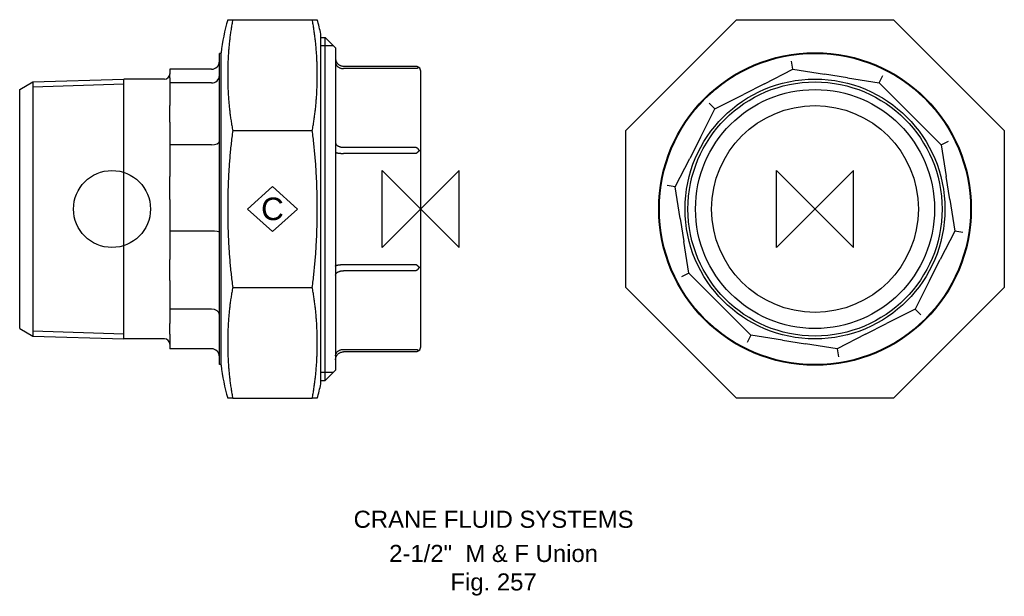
# Model space of a CAD drawing. Extents: x -27 to 261, y -113 to 55.
import ezdxf

# ---------------------------------------------------------------- set-up
doc = ezdxf.new("R2010")
doc.units = 0
doc.header["$MEASUREMENT"] = 0
doc.layers.get('0').update_dxf_attribs({"linetype": 'CONTINUOUS'})
for name, color, linetype in [('DETAIL', 2, 'CONTINUOUS'), ('ORIGIN', 6, 'CONTINUOUS'), ('SYMBOL', 3, 'CONTINUOUS')]:
    doc.layers.add(name, color=color, linetype=linetype)
doc.layers.add('TEXT', color=7, linetype='CONTINUOUS', lineweight=13)
doc.styles.add('fastrack', font='ARIAL.TTF')

# ---------------------------------------------------------------- blocks, each defined once
blk = doc.blocks.new('C Symbol')
at = {"layer": 'SYMBOL'}
for p, q in [((-10, 0), (0, 9)), ((0, 9), (10, 0)), ((0, -9), (-10, 0)), ((10, 0), (0, -9))]:
    blk.add_line(p, q, dxfattribs=at)
at = {"layer": 'SYMBOL', "insert": (0, 0), "char_height": 9, "attachment_point": 5, "style": 'fastrack'}
blk.add_mtext('C', dxfattribs=at)
blk = doc.blocks.new('ZPO')
at = {"layer": 'ORIGIN'}
for p, q in [((-20, 20), (20, -20)), ((20, 20), (-20, -20)), ((-20, -20), (-20, 20)), ((20, -20), (20, 20))]:
    blk.add_line(p, q, dxfattribs=at)

msp = doc.modelspace()

# ---------------------------------------------------------------- linework, layer by layer
at = {"layer": 'DETAIL'}
for p, q in [((33.84, 55.37), (35.32, 55.37)), ((35.32, 55.37), (58.57, 55.37)), ((58.57, 55.37), (60.04, 55.37)), ((150.27, 22.94), (182.7, 55.37)), ((182.7, 55.37), (228.58, 55.37)), ((228.58, 55.37), (261.01, 22.94)), ((61.08, -51.15), (61.08, 51.15)), ((61.08, 50.16), (62.4, 50.16)), ((62.4, -50.17), (62.4, 50.16)), ((65.4, 47.17), (62.4, 50.16)), ((64.82, 47.75), (61.08, 47.75)), ((65.4, 47.17), (65.4, -47.17)), ((31.4, -45.53), (31.4, 45.53)), ((31.91, 45.53), (31.4, 45.53)), ((31.91, -45.72), (31.91, 45.72)), ((199.17, 40.87), (198.79, 43.25)), ((29.1, 40.87), (16.9, 40.87)), ((16.9, 40.87), (16.9, 39.4)), ((67.7, 41.8), (88.8, 41.8)), ((88.8, 41.05), (67.7, 41.05)), ((190.84, 36.62), (199.17, 40.87)), ((199.17, 40.87), (208.4, 39.4)), ((-23.18, 37.16), (3.5, 38)), ((3.5, -38), (3.5, 38)), ((15.4, 38), (3.5, 38)), ((3.5, -38), (3.5, 38)), ((16.9, 38.33), (16.9, 36.87)), ((90.3, 16.69), (90.3, 40.3)), ((215.19, 38.33), (208.4, 39.4)), ((215.19, 38.33), (224.42, 36.87)), ((224.42, 36.87), (225.52, 39.02)), ((-27, 34.95), (-23.18, 37.16)), ((-27, -34.95), (-27, 34.95)), ((-23.18, 37.16), (-23.18, -37.16)), ((-23.18, 37.16), (-23.18, -37.16)), ((3.5, 36.52), (-23.18, 35.68)), ((29.1, 36.87), (16.9, 36.87)), ((16.9, 36.87), (16.9, 30.26)), ((190.84, 36.62), (184.71, 33.5)), ((224.42, 36.87), (231.03, 30.26)), ((176.38, 29.26), (184.71, 33.5)), ((172.14, 20.93), (176.38, 29.26)), ((176.38, 29.26), (174.67, 30.97)), ((235.9, 25.39), (231.03, 30.26)), ((16.9, 25.39), (16.9, 18.78)), ((235.9, 25.39), (242.51, 18.78)), ((35.32, 22.94), (58.57, 22.94)), ((150.27, -22.94), (150.27, 22.94)), ((172.14, 20.93), (169.02, 14.8)), ((261.01, 22.94), (261.01, -22.94)), ((29.1, 18.78), (16.9, 18.78)), ((16.9, 18.78), (16.9, 9.55)), ((67.7, 18.06), (88.8, 18.06)), ((242.51, 18.78), (244.66, 19.88)), ((242.51, 18.78), (243.97, 9.55)), ((88.8, 16.26), (67.7, 16.26)), ((90.3, -16.69), (90.3, 16.69)), ((164.77, 6.47), (169.02, 14.8)), ((245.04, 2.76), (243.97, 9.55)), ((164.77, 6.47), (162.39, 6.85)), ((166.24, -2.76), (164.77, 6.47)), ((16.9, 2.76), (16.9, -6.47)), ((245.04, 2.76), (246.51, -6.47)), ((166.24, -2.76), (167.31, -9.55)), ((29.1, -6.47), (16.9, -6.47)), ((16.9, -6.47), (16.9, -14.8)), ((246.51, -6.47), (242.26, -14.8)), ((248.89, -6.85), (246.51, -6.47)), ((168.77, -18.78), (167.31, -9.55)), ((67.7, -16.26), (88.8, -16.26)), ((90.3, -40.3), (90.3, -16.69)), ((239.14, -20.93), (242.26, -14.8)), ((88.8, -18.06), (67.7, -18.06)), ((168.77, -18.78), (166.62, -19.88)), ((175.38, -25.39), (168.77, -18.78)), ((16.9, -20.93), (16.9, -29.26)), ((35.32, -22.94), (58.57, -22.94)), ((182.7, -55.37), (150.27, -22.94)), ((261.01, -22.94), (228.58, -55.37)), ((239.14, -20.93), (234.9, -29.26)), ((175.38, -25.39), (180.25, -30.26)), ((16.9, -29.26), (16.9, -33.5)), ((29.1, -29.26), (16.9, -29.26)), ((186.86, -36.87), (180.25, -30.26)), ((234.9, -29.26), (226.57, -33.5)), ((234.9, -29.26), (236.61, -30.97)), ((220.44, -36.62), (226.57, -33.5)), ((-27, -34.95), (-23.18, -37.16)), ((-23.18, -35.68), (3.5, -36.52)), ((-23.18, -37.16), (3.5, -38)), ((16.9, -36.62), (16.9, -40.87)), ((186.86, -36.87), (185.76, -39.02)), ((196.09, -38.33), (186.86, -36.87)), ((220.44, -36.62), (212.11, -40.87)), ((15.4, -38), (3.5, -38)), ((196.09, -38.33), (202.88, -39.4)), ((212.11, -40.87), (202.88, -39.4)), ((29.1, -40.87), (16.9, -40.87)), ((67.7, -41.05), (88.8, -41.05)), ((88.8, -41.8), (67.7, -41.8)), ((212.11, -40.87), (212.49, -43.25)), ((31.91, -45.53), (31.4, -45.53)), ((61.08, -47.75), (64.82, -47.75)), ((65.4, -47.17), (62.4, -50.17)), ((61.08, -50.17), (62.4, -50.17)), ((35.32, -55.37), (33.84, -55.37)), ((35.32, -55.37), (58.57, -55.37)), ((60.04, -55.37), (58.57, -55.37)), ((228.58, -55.37), (182.7, -55.37))]:
    msp.add_line(p, q, dxfattribs=at)
at = {"layer": 'DETAIL', "flags": 128}
for points in [[(35.32, 55.37), (35.25, 55.01), (35.18, 54.65), (35.12, 54.29), (35.05, 53.93), (34.99, 53.57), (34.93, 53.21), (34.87, 52.85), (34.82, 52.49), (34.76, 52.13), (34.71, 51.77), (34.66, 51.41), (34.61, 51.05), (34.56, 50.7), (34.51, 50.34), (34.47, 49.98), (34.43, 49.62), (34.39, 49.26), (34.35, 48.9), (34.31, 48.55), (34.27, 48.19), (34.24, 47.83), (34.21, 47.48), (34.18, 47.12), (34.15, 46.77), (34.12, 46.41), (34.09, 46.06), (34.07, 45.71), (34.04, 45.35), (34.02, 45), (34, 44.65), (33.98, 44.3), (33.96, 43.95), (33.95, 43.6), (33.93, 43.26), (33.92, 42.91), (33.9, 42.56), (33.89, 42.22), (33.88, 41.87), (33.87, 41.53), (33.86, 41.19), (33.86, 40.84), (33.85, 40.5), (33.85, 40.17), (33.85, 39.83), (33.84, 39.49), (33.84, 39.15), (33.84, 38.82), (33.85, 38.48), (33.85, 38.14), (33.85, 37.8), (33.86, 37.46), (33.86, 37.12), (33.87, 36.78), (33.88, 36.44), (33.89, 36.09), (33.9, 35.75), (33.92, 35.4), (33.93, 35.05), (33.95, 34.7), (33.96, 34.36), (33.98, 34.01), (34, 33.66), (34.02, 33.31), (34.04, 32.95), (34.07, 32.6), (34.09, 32.25), (34.12, 31.89), (34.15, 31.54), (34.18, 31.19), (34.21, 30.83), (34.24, 30.47), (34.27, 30.12), (34.31, 29.76), (34.35, 29.4), (34.39, 29.05), (34.43, 28.69), (34.47, 28.33), (34.51, 27.97), (34.56, 27.61), (34.61, 27.25), (34.66, 26.89), (34.71, 26.53), (34.76, 26.18), (34.82, 25.82), (34.87, 25.46), (34.93, 25.1), (34.99, 24.74), (35.05, 24.38), (35.12, 24.02), (35.18, 23.66), (35.25, 23.3), (35.32, 22.94)], [(58.57, 22.94), (58.64, 23.3), (58.7, 23.66), (58.77, 24.02), (58.84, 24.38), (58.9, 24.74), (58.96, 25.1), (59.02, 25.46), (59.07, 25.82), (59.13, 26.18), (59.18, 26.53), (59.23, 26.89), (59.28, 27.25), (59.33, 27.61), (59.37, 27.97), (59.42, 28.33), (59.46, 28.69), (59.5, 29.05), (59.54, 29.4), (59.58, 29.76), (59.61, 30.12), (59.65, 30.47), (59.68, 30.83), (59.71, 31.19), (59.74, 31.54), (59.77, 31.89), (59.8, 32.25), (59.82, 32.6), (59.85, 32.95), (59.87, 33.31), (59.89, 33.66), (59.91, 34.01), (59.93, 34.36), (59.94, 34.7), (59.96, 35.05), (59.97, 35.4), (59.98, 35.75), (60, 36.09), (60.01, 36.44), (60.02, 36.78), (60.02, 37.12), (60.03, 37.46), (60.03, 37.8), (60.04, 38.14), (60.04, 38.48), (60.04, 38.82), (60.04, 39.15), (60.04, 39.49), (60.04, 39.83), (60.04, 40.17), (60.03, 40.5), (60.03, 40.84), (60.02, 41.19), (60.02, 41.53), (60.01, 41.87), (60, 42.22), (59.98, 42.56), (59.97, 42.91), (59.96, 43.26), (59.94, 43.6), (59.93, 43.95), (59.91, 44.3), (59.89, 44.65), (59.87, 45), (59.85, 45.35), (59.82, 45.71), (59.8, 46.06), (59.77, 46.41), (59.74, 46.77), (59.71, 47.12), (59.68, 47.48), (59.65, 47.83), (59.61, 48.19), (59.58, 48.55), (59.54, 48.9), (59.5, 49.26), (59.46, 49.62), (59.42, 49.98), (59.37, 50.34), (59.33, 50.7), (59.28, 51.05), (59.23, 51.41), (59.18, 51.77), (59.13, 52.13), (59.07, 52.49), (59.02, 52.85), (58.96, 53.21), (58.9, 53.57), (58.84, 53.93), (58.77, 54.29), (58.7, 54.65), (58.64, 55.01), (58.57, 55.37)], [(65.4, 44.1), (65.4, 43.95), (65.42, 43.8), (65.44, 43.65), (65.48, 43.51), (65.52, 43.36), (65.57, 43.22), (65.63, 43.09), (65.71, 42.96), (65.78, 42.83), (65.87, 42.71), (65.97, 42.59), (66.07, 42.48), (66.18, 42.38), (66.29, 42.28), (66.42, 42.19), (66.54, 42.11), (66.68, 42.04), (66.81, 41.98), (66.96, 41.92), (67.1, 41.88), (67.25, 41.84), (67.4, 41.82), (67.55, 41.81), (67.7, 41.8)], [(65.4, 42.98), (65.4, 42.85), (65.42, 42.73), (65.44, 42.61), (65.48, 42.48), (65.52, 42.36), (65.57, 42.25), (65.63, 42.13), (65.71, 42.02), (65.78, 41.91), (65.87, 41.81), (65.97, 41.71), (66.07, 41.62), (66.18, 41.54), (66.29, 41.46), (66.42, 41.38), (66.54, 41.31), (66.68, 41.25), (66.81, 41.2), (66.96, 41.16), (67.1, 41.12), (67.25, 41.09), (67.4, 41.07), (67.55, 41.06), (67.7, 41.05)], [(88.8, 41.8), (88.86, 41.8), (88.92, 41.8), (88.98, 41.79), (89.04, 41.78), (89.09, 41.77), (89.14, 41.76), (89.19, 41.75), (89.24, 41.73), (89.28, 41.72), (89.33, 41.7), (89.37, 41.69), (89.41, 41.67), (89.45, 41.65), (89.49, 41.63), (89.52, 41.61), (89.56, 41.59), (89.59, 41.58), (89.62, 41.56), (89.65, 41.54), (89.68, 41.52), (89.7, 41.5), (89.73, 41.48), (89.76, 41.46), (89.78, 41.44)], [(89.78, 41.44), (89.76, 41.42), (89.73, 41.39), (89.7, 41.37), (89.68, 41.35), (89.65, 41.33), (89.62, 41.31), (89.59, 41.29), (89.56, 41.27), (89.52, 41.25), (89.49, 41.23), (89.45, 41.21), (89.41, 41.19), (89.37, 41.18), (89.33, 41.16), (89.28, 41.14), (89.24, 41.12), (89.19, 41.11), (89.14, 41.1), (89.09, 41.08), (89.04, 41.07), (88.98, 41.06), (88.92, 41.06), (88.86, 41.05), (88.8, 41.05)], [(16.9, 38.33), (16.9, 38.37), (16.9, 38.42), (16.9, 38.46), (16.9, 38.51), (16.9, 38.55), (16.9, 38.59), (16.9, 38.64), (16.89, 38.69), (16.89, 38.73), (16.89, 38.78), (16.89, 38.82), (16.89, 38.87), (16.89, 38.91), (16.89, 38.95), (16.89, 39), (16.89, 39.04), (16.9, 39.09), (16.9, 39.14), (16.9, 39.18), (16.9, 39.23), (16.9, 39.27), (16.9, 39.31), (16.9, 39.36), (16.9, 39.4)], [(16.9, 25.39), (16.9, 25.59), (16.9, 25.8), (16.9, 26), (16.9, 26.2), (16.9, 26.4), (16.9, 26.6), (16.9, 26.81), (16.89, 27.02), (16.89, 27.22), (16.89, 27.43), (16.89, 27.63), (16.89, 27.82), (16.89, 28.02), (16.89, 28.22), (16.89, 28.43), (16.89, 28.63), (16.9, 28.84), (16.9, 29.05), (16.9, 29.25), (16.9, 29.45), (16.9, 29.64), (16.9, 29.85), (16.9, 30.06), (16.9, 30.26)], [(35.32, 22.94), (35.25, 22.43), (35.18, 21.92), (35.12, 21.41), (35.05, 20.9), (34.99, 20.39), (34.93, 19.88), (34.87, 19.37), (34.82, 18.86), (34.76, 18.35), (34.71, 17.85), (34.66, 17.34), (34.61, 16.83), (34.56, 16.32), (34.51, 15.81), (34.47, 15.31), (34.43, 14.8), (34.39, 14.29), (34.35, 13.79), (34.31, 13.28), (34.27, 12.78), (34.24, 12.28), (34.21, 11.77), (34.18, 11.27), (34.15, 10.77), (34.12, 10.27), (34.09, 9.77), (34.07, 9.27), (34.04, 8.77), (34.02, 8.27), (34, 7.78), (33.98, 7.28), (33.96, 6.79), (33.95, 6.29), (33.93, 5.8), (33.92, 5.31), (33.9, 4.82), (33.89, 4.33), (33.88, 3.84), (33.87, 3.36), (33.86, 2.87), (33.86, 2.39), (33.85, 1.91), (33.85, 1.43), (33.85, 0.95), (33.84, 0.48), (33.84, 0), (33.84, -0.48), (33.85, -0.95), (33.85, -1.43), (33.85, -1.91), (33.86, -2.39), (33.86, -2.87), (33.87, -3.36), (33.88, -3.84), (33.89, -4.33), (33.9, -4.82), (33.92, -5.31), (33.93, -5.8), (33.95, -6.29), (33.96, -6.79), (33.98, -7.28), (34, -7.78), (34.02, -8.27), (34.04, -8.77), (34.07, -9.27), (34.09, -9.77), (34.12, -10.27), (34.15, -10.77), (34.18, -11.27), (34.21, -11.77), (34.24, -12.28), (34.27, -12.78), (34.31, -13.28), (34.35, -13.79), (34.39, -14.29), (34.43, -14.8), (34.47, -15.31), (34.51, -15.81), (34.56, -16.32), (34.61, -16.83), (34.66, -17.34), (34.71, -17.85), (34.76, -18.35), (34.82, -18.86), (34.87, -19.37), (34.93, -19.88), (34.99, -20.39), (35.05, -20.9), (35.12, -21.41), (35.18, -21.92), (35.25, -22.43), (35.32, -22.94)], [(58.57, -22.94), (58.64, -22.43), (58.7, -21.92), (58.77, -21.41), (58.84, -20.9), (58.9, -20.39), (58.96, -19.88), (59.02, -19.37), (59.07, -18.86), (59.13, -18.35), (59.18, -17.85), (59.23, -17.34), (59.28, -16.83), (59.33, -16.32), (59.37, -15.81), (59.42, -15.31), (59.46, -14.8), (59.5, -14.29), (59.54, -13.79), (59.58, -13.28), (59.61, -12.78), (59.65, -12.28), (59.68, -11.77), (59.71, -11.27), (59.74, -10.77), (59.77, -10.27), (59.8, -9.77), (59.82, -9.27), (59.85, -8.77), (59.87, -8.27), (59.89, -7.78), (59.91, -7.28), (59.93, -6.79), (59.94, -6.29), (59.96, -5.8), (59.97, -5.31), (59.98, -4.82), (60, -4.33), (60.01, -3.84), (60.02, -3.36), (60.02, -2.87), (60.03, -2.39), (60.03, -1.91), (60.04, -1.43), (60.04, -0.95), (60.04, -0.48), (60.04, 0), (60.04, 0.48), (60.04, 0.95), (60.04, 1.43), (60.03, 1.91), (60.03, 2.39), (60.02, 2.87), (60.02, 3.36), (60.01, 3.84), (60, 4.33), (59.98, 4.82), (59.97, 5.31), (59.96, 5.8), (59.94, 6.29), (59.93, 6.79), (59.91, 7.28), (59.89, 7.78), (59.87, 8.27), (59.85, 8.77), (59.82, 9.27), (59.8, 9.77), (59.77, 10.27), (59.74, 10.77), (59.71, 11.27), (59.68, 11.77), (59.65, 12.28), (59.61, 12.78), (59.58, 13.28), (59.54, 13.79), (59.5, 14.29), (59.46, 14.8), (59.42, 15.31), (59.37, 15.81), (59.33, 16.32), (59.28, 16.83), (59.23, 17.34), (59.18, 17.85), (59.13, 18.35), (59.07, 18.86), (59.02, 19.37), (58.96, 19.88), (58.9, 20.39), (58.84, 20.9), (58.77, 21.41), (58.7, 21.92), (58.64, 22.43), (58.57, 22.94)], [(65.4, 19.39), (65.4, 19.3), (65.42, 19.21), (65.44, 19.13), (65.48, 19.05), (65.52, 18.96), (65.57, 18.88), (65.63, 18.8), (65.71, 18.73), (65.78, 18.65), (65.87, 18.58), (65.97, 18.52), (66.07, 18.45), (66.18, 18.39), (66.29, 18.34), (66.42, 18.29), (66.54, 18.24), (66.68, 18.2), (66.81, 18.16), (66.96, 18.13), (67.1, 18.11), (67.25, 18.09), (67.4, 18.07), (67.55, 18.06), (67.7, 18.06)], [(88.8, 18.06), (88.86, 18.06), (88.92, 18.05), (88.98, 18.03), (89.04, 18.01), (89.09, 17.99), (89.14, 17.96), (89.19, 17.93), (89.24, 17.9), (89.28, 17.86), (89.33, 17.82), (89.37, 17.78), (89.41, 17.74), (89.45, 17.69), (89.49, 17.65), (89.52, 17.6), (89.56, 17.55), (89.59, 17.5), (89.62, 17.45), (89.65, 17.41), (89.68, 17.36), (89.7, 17.31), (89.73, 17.26), (89.76, 17.21), (89.78, 17.16)], [(65.4, 16.68), (65.4, 16.66), (65.42, 16.63), (65.44, 16.6), (65.48, 16.57), (65.52, 16.55), (65.57, 16.52), (65.63, 16.5), (65.71, 16.47), (65.78, 16.45), (65.87, 16.43), (65.97, 16.4), (66.07, 16.38), (66.18, 16.36), (66.29, 16.35), (66.42, 16.33), (66.54, 16.32), (66.68, 16.3), (66.81, 16.29), (66.96, 16.28), (67.1, 16.27), (67.25, 16.27), (67.4, 16.26), (67.55, 16.26), (67.7, 16.26)], [(89.78, 17.16), (89.76, 17.11), (89.73, 17.06), (89.7, 17.02), (89.68, 16.97), (89.65, 16.92), (89.62, 16.87), (89.59, 16.82), (89.56, 16.78), (89.52, 16.73), (89.49, 16.68), (89.45, 16.63), (89.41, 16.59), (89.37, 16.54), (89.33, 16.5), (89.28, 16.46), (89.24, 16.42), (89.19, 16.39), (89.14, 16.36), (89.09, 16.33), (89.04, 16.3), (88.98, 16.28), (88.92, 16.27), (88.86, 16.26), (88.8, 16.26)], [(16.9, 2.76), (16.9, 3.04), (16.9, 3.33), (16.9, 3.61), (16.9, 3.88), (16.9, 4.16), (16.9, 4.44), (16.9, 4.73), (16.89, 5.03), (16.89, 5.32), (16.89, 5.6), (16.89, 5.88), (16.89, 6.16), (16.89, 6.43), (16.89, 6.71), (16.89, 6.99), (16.89, 7.29), (16.9, 7.58), (16.9, 7.87), (16.9, 8.15), (16.9, 8.43), (16.9, 8.7), (16.9, 8.98), (16.9, 9.27), (16.9, 9.55)], [(16.9, -20.93), (16.9, -20.68), (16.9, -20.42), (16.9, -20.16), (16.9, -19.91), (16.9, -19.66), (16.9, -19.41), (16.9, -19.15), (16.89, -18.88), (16.89, -18.62), (16.89, -18.36), (16.89, -18.11), (16.89, -17.86), (16.89, -17.62), (16.89, -17.37), (16.89, -17.11), (16.89, -16.84), (16.9, -16.58), (16.9, -16.32), (16.9, -16.06), (16.9, -15.82), (16.9, -15.57), (16.9, -15.31), (16.9, -15.05), (16.9, -14.8)], [(65.4, -16.68), (65.4, -16.66), (65.42, -16.63), (65.44, -16.6), (65.48, -16.57), (65.52, -16.55), (65.57, -16.52), (65.63, -16.5), (65.71, -16.47), (65.78, -16.45), (65.87, -16.43), (65.97, -16.4), (66.07, -16.38), (66.18, -16.36), (66.29, -16.35), (66.42, -16.33), (66.54, -16.32), (66.68, -16.3), (66.81, -16.29), (66.96, -16.28), (67.1, -16.27), (67.25, -16.27), (67.4, -16.26), (67.55, -16.26), (67.7, -16.26)], [(88.8, -16.26), (88.86, -16.26), (88.92, -16.27), (88.98, -16.28), (89.04, -16.3), (89.09, -16.33), (89.14, -16.36), (89.19, -16.39), (89.24, -16.42), (89.28, -16.46), (89.33, -16.5), (89.37, -16.54), (89.41, -16.59), (89.45, -16.63), (89.49, -16.68), (89.52, -16.73), (89.56, -16.78), (89.59, -16.82), (89.62, -16.87), (89.65, -16.92), (89.68, -16.97), (89.7, -17.02), (89.73, -17.06), (89.76, -17.11), (89.78, -17.16)], [(89.78, -17.16), (89.76, -17.21), (89.73, -17.26), (89.7, -17.31), (89.68, -17.36), (89.65, -17.41), (89.62, -17.45), (89.59, -17.5), (89.56, -17.55), (89.52, -17.6), (89.49, -17.65), (89.45, -17.69), (89.41, -17.74), (89.37, -17.78), (89.33, -17.82), (89.28, -17.86), (89.24, -17.9), (89.19, -17.93), (89.14, -17.96), (89.09, -17.99), (89.04, -18.01), (88.98, -18.03), (88.92, -18.05), (88.86, -18.06), (88.8, -18.06)], [(65.4, -19.39), (65.4, -19.3), (65.42, -19.21), (65.44, -19.13), (65.48, -19.05), (65.52, -18.96), (65.57, -18.88), (65.63, -18.8), (65.71, -18.73), (65.78, -18.65), (65.87, -18.58), (65.97, -18.52), (66.07, -18.45), (66.18, -18.39), (66.29, -18.34), (66.42, -18.29), (66.54, -18.24), (66.68, -18.2), (66.81, -18.16), (66.96, -18.13), (67.1, -18.11), (67.25, -18.09), (67.4, -18.07), (67.55, -18.06), (67.7, -18.06)], [(35.32, -22.94), (35.25, -23.3), (35.18, -23.66), (35.12, -24.02), (35.05, -24.38), (34.99, -24.74), (34.93, -25.1), (34.87, -25.46), (34.82, -25.82), (34.76, -26.18), (34.71, -26.53), (34.66, -26.89), (34.61, -27.25), (34.56, -27.61), (34.51, -27.97), (34.47, -28.33), (34.43, -28.69), (34.39, -29.05), (34.35, -29.4), (34.31, -29.76), (34.27, -30.12), (34.24, -30.47), (34.21, -30.83), (34.18, -31.19), (34.15, -31.54), (34.12, -31.89), (34.09, -32.25), (34.07, -32.6), (34.04, -32.95), (34.02, -33.31), (34, -33.66), (33.98, -34.01), (33.96, -34.36), (33.95, -34.7), (33.93, -35.05), (33.92, -35.4), (33.9, -35.75), (33.89, -36.09), (33.88, -36.44), (33.87, -36.78), (33.86, -37.12), (33.86, -37.46), (33.85, -37.8), (33.85, -38.14), (33.85, -38.48), (33.84, -38.82), (33.84, -39.15), (33.84, -39.49), (33.85, -39.83), (33.85, -40.17), (33.85, -40.5), (33.86, -40.84), (33.86, -41.19), (33.87, -41.53), (33.88, -41.87), (33.89, -42.22), (33.9, -42.56), (33.92, -42.91), (33.93, -43.26), (33.95, -43.6), (33.96, -43.95), (33.98, -44.3), (34, -44.65), (34.02, -45), (34.04, -45.35), (34.07, -45.71), (34.09, -46.06), (34.12, -46.41), (34.15, -46.77), (34.18, -47.12), (34.21, -47.48), (34.24, -47.83), (34.27, -48.19), (34.31, -48.55), (34.35, -48.9), (34.39, -49.26), (34.43, -49.62), (34.47, -49.98), (34.51, -50.34), (34.56, -50.7), (34.61, -51.05), (34.66, -51.41), (34.71, -51.77), (34.76, -52.13), (34.82, -52.49), (34.87, -52.85), (34.93, -53.21), (34.99, -53.57), (35.05, -53.93), (35.12, -54.29), (35.18, -54.65), (35.25, -55.01), (35.32, -55.37)], [(58.57, -55.37), (58.64, -55.01), (58.7, -54.65), (58.77, -54.29), (58.84, -53.93), (58.9, -53.57), (58.96, -53.21), (59.02, -52.85), (59.07, -52.49), (59.13, -52.13), (59.18, -51.77), (59.23, -51.41), (59.28, -51.05), (59.33, -50.7), (59.37, -50.34), (59.42, -49.98), (59.46, -49.62), (59.5, -49.26), (59.54, -48.9), (59.58, -48.55), (59.61, -48.19), (59.65, -47.83), (59.68, -47.48), (59.71, -47.12), (59.74, -46.77), (59.77, -46.41), (59.8, -46.06), (59.82, -45.71), (59.85, -45.35), (59.87, -45), (59.89, -44.65), (59.91, -44.3), (59.93, -43.95), (59.94, -43.6), (59.96, -43.26), (59.97, -42.91), (59.98, -42.56), (60, -42.22), (60.01, -41.87), (60.02, -41.53), (60.02, -41.19), (60.03, -40.84), (60.03, -40.5), (60.04, -40.17), (60.04, -39.83), (60.04, -39.49), (60.04, -39.15), (60.04, -38.82), (60.04, -38.48), (60.04, -38.14), (60.03, -37.8), (60.03, -37.46), (60.02, -37.12), (60.02, -36.78), (60.01, -36.44), (60, -36.09), (59.98, -35.75), (59.97, -35.4), (59.96, -35.05), (59.94, -34.7), (59.93, -34.36), (59.91, -34.01), (59.89, -33.66), (59.87, -33.31), (59.85, -32.95), (59.82, -32.6), (59.8, -32.25), (59.77, -31.89), (59.74, -31.54), (59.71, -31.19), (59.68, -30.83), (59.65, -30.47), (59.61, -30.12), (59.58, -29.76), (59.54, -29.4), (59.5, -29.05), (59.46, -28.69), (59.42, -28.33), (59.37, -27.97), (59.33, -27.61), (59.28, -27.25), (59.23, -26.89), (59.18, -26.53), (59.13, -26.18), (59.07, -25.82), (59.02, -25.46), (58.96, -25.1), (58.9, -24.74), (58.84, -24.38), (58.77, -24.02), (58.7, -23.66), (58.64, -23.3), (58.57, -22.94)], [(16.9, -36.62), (16.9, -36.49), (16.9, -36.36), (16.9, -36.23), (16.9, -36.11), (16.9, -35.98), (16.9, -35.85), (16.9, -35.71), (16.89, -35.58), (16.89, -35.45), (16.89, -35.31), (16.89, -35.19), (16.89, -35.06), (16.89, -34.94), (16.89, -34.81), (16.89, -34.68), (16.89, -34.54), (16.9, -34.41), (16.9, -34.27), (16.9, -34.14), (16.9, -34.02), (16.9, -33.89), (16.9, -33.76), (16.9, -33.63), (16.9, -33.5)], [(65.4, -42.98), (65.4, -42.85), (65.42, -42.73), (65.44, -42.61), (65.48, -42.48), (65.52, -42.36), (65.57, -42.25), (65.63, -42.13), (65.71, -42.02), (65.78, -41.91), (65.87, -41.81), (65.97, -41.71), (66.07, -41.62), (66.18, -41.54), (66.29, -41.46), (66.42, -41.38), (66.54, -41.31), (66.68, -41.25), (66.81, -41.2), (66.96, -41.16), (67.1, -41.12), (67.25, -41.09), (67.4, -41.07), (67.55, -41.06), (67.7, -41.05)], [(65.4, -44.1), (65.4, -43.95), (65.42, -43.8), (65.44, -43.65), (65.48, -43.51), (65.52, -43.36), (65.57, -43.22), (65.63, -43.09), (65.71, -42.96), (65.78, -42.83), (65.87, -42.71), (65.97, -42.59), (66.07, -42.48), (66.18, -42.38), (66.29, -42.28), (66.42, -42.19), (66.54, -42.11), (66.68, -42.04), (66.81, -41.98), (66.96, -41.92), (67.1, -41.88), (67.25, -41.84), (67.4, -41.82), (67.55, -41.81), (67.7, -41.8)], [(88.8, -41.05), (88.86, -41.05), (88.92, -41.06), (88.98, -41.06), (89.04, -41.07), (89.09, -41.08), (89.14, -41.1), (89.19, -41.11), (89.24, -41.12), (89.28, -41.14), (89.33, -41.16), (89.37, -41.18), (89.41, -41.19), (89.45, -41.21), (89.49, -41.23), (89.52, -41.25), (89.56, -41.27), (89.59, -41.29), (89.62, -41.31), (89.65, -41.33), (89.68, -41.35), (89.7, -41.37), (89.73, -41.39), (89.76, -41.42), (89.78, -41.44)], [(89.78, -41.44), (89.76, -41.46), (89.73, -41.48), (89.7, -41.5), (89.68, -41.52), (89.65, -41.54), (89.62, -41.56), (89.59, -41.58), (89.56, -41.59), (89.52, -41.61), (89.49, -41.63), (89.45, -41.65), (89.41, -41.67), (89.37, -41.69), (89.33, -41.7), (89.28, -41.72), (89.24, -41.73), (89.19, -41.75), (89.14, -41.76), (89.09, -41.77), (89.04, -41.78), (88.98, -41.79), (88.92, -41.8), (88.86, -41.8), (88.8, -41.8)]]:
    msp.add_lwpolyline(points, dxfattribs=at)
at = {"layer": 'DETAIL'}
for radius in [45.72, 45.53, 38, 37.16, 34.95, 30.25]:
    msp.add_circle((205.64, 0), radius, dxfattribs=at)
for centre, radius, start, end in [((94.95, 38.1), 63.5, 164.2167, 173.1079), ((-1.06, 38.1), 63.5, 11.855, 15.7833), ((88.8, 40.3), 1.5, 0, 49.2295), ((15.4, 39.5), 1.5, 270, 0), ((15.4, -39.5), 1.5, 0, 90), ((88.8, -40.3), 1.5, 310.7705, 0), ((94.95, -38.1), 63.5, 186.8921, 195.7833), ((-1.06, -38.1), 63.5, 344.2167, 348.145)]:
    msp.add_arc(centre, radius, start, end, dxfattribs=at)
for centre, major_axis, ratio, start_param, end_param in [((29.1, 43.25), (0, -2.39), 0.962912, 0, 1.570796), ((29.1, 39.02), (2.3, 0), 0.93686, 4.712389, 6.283185), ((29.1, 19.88), (2.3, 0), 0.477354, 4.712389, 6.283185), ((88.8, 16.69), (-1.5, 0), 0.414214, 3.141593, 4.000809), ((29.1, -6.85), (2.3, 0), 0.164485, 0, 1.570796), ((88.8, -16.69), (-1.5, 0), 0.414214, 2.282376, 3.141593), ((29.1, -30.97), (2.3, 0), 0.743496, 0, 1.570796), ((29.1, -43.25), (0, 2.39), 0.962912, 4.712389, 6.283185)]:
    msp.add_ellipse(centre, major_axis=major_axis, ratio=ratio, start_param=start_param, end_param=end_param, dxfattribs=at)
at = {"layer": 'ORIGIN'}
msp.add_circle((0, 0), 11.25, dxfattribs=at)

# ---------------------------------------------------------------- block references
at = {"xscale": 0.732421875, "yscale": 0.732421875, "zscale": 0.732421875}
msp.add_blockref('C Symbol', (46.94, 0), dxfattribs=at)
at = {"layer": 'ORIGIN', "xscale": 0.5625, "yscale": 0.5625, "zscale": 0.5625}
for p in [(90.3, 0), (205.64, 0)]:
    msp.add_blockref('ZPO', p, dxfattribs=at)

# ---------------------------------------------------------------- texts
at = {"layer": 'TEXT', "char_height": 5, "attachment_point": 2, "style": 'fastrack'}
for s, insert in [('CRANE FLUID SYSTEMS', (111.62, -88.25)), ('\\A1;2-1/2"  M & F Union \\PFig. 257', (111.62, -98.25))]:
    msp.add_mtext(s, dxfattribs=dict(at, insert=insert))

doc.saveas('drawing.dxf')
